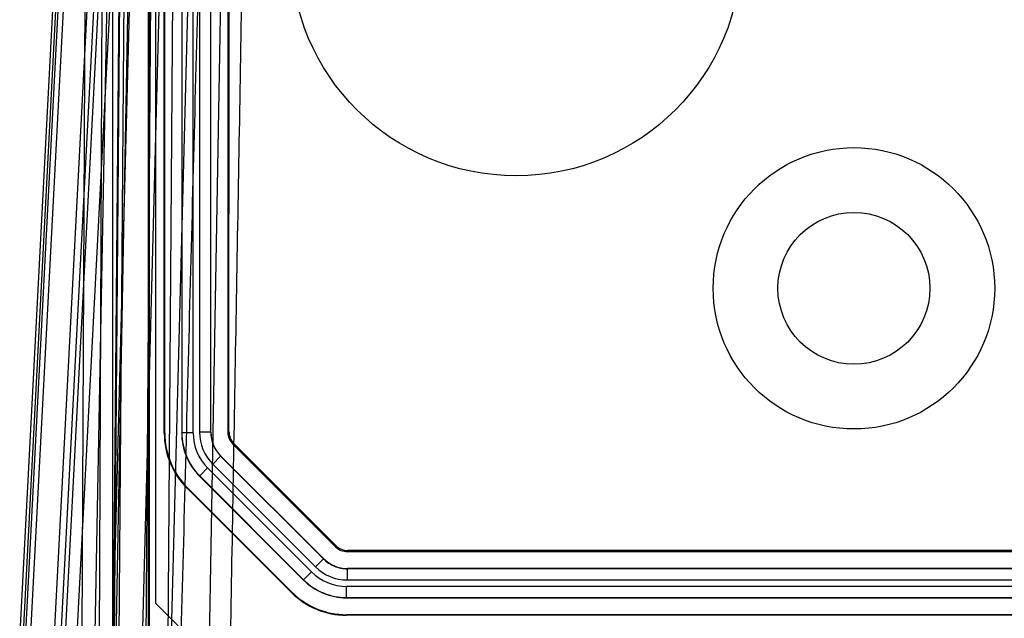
# Model space of a CAD drawing. Header units: millimetres. Extents: x 30 to 245, y 92 to 285.
# Tile 3 of 16: x 34 to 122, y 158 to 211. Entities that reach past the tile are written whole.
import ezdxf

# ---------------------------------------------------------------- set-up
doc = ezdxf.new("R2010")
doc.units = ezdxf.units.MM
doc.header["$LTSCALE"] = 24.676948
doc.layers.get('0').update_dxf_attribs({"linetype": 'CONTINUOUS'})

msp = doc.modelspace()

# ---------------------------------------------------------------- linework, layer by layer
at = {"color": 7, "linetype": 'Continuous'}
for p, q in [((42.512, 151.225), (42.512, 253.725)), ((46.312, 159.325), (46.312, 253.725)), ((39.292, 253.346), (34.227, 156.699)), ((39.585, 253.335), (34.521, 156.712)), ((39.792, 253.328), (34.729, 156.721)), ((35.228, 156.712), (40.292, 253.335)), ((39.789, 156.721), (40.21, 253.328)), ((42.699, 253.335), (40.91, 156.712)), ((42.525, 156.712), (45.055, 253.335)), ((42.565, 156.721), (43.409, 253.328)), ((43.408, 252.728), (42.627, 156.473)), ((43.808, 252.725), (43.025, 156.358)), ((50.202, 253.335), (47.672, 156.712)), ((45.623, 251.725), (45.623, 156.047)), ((42.228, 250.751), (37.012, 151.225)), ((44.511, 250.738), (42.669, 151.225)), ((45.722, 250.725), (45.712, 156.225)), ((42.603, 246.725), (37.598, 151.225)), ((51.012, 151.225), (52.618, 243.225)), ((46.05, 241.225), (45.386, 151.225)), ((47.997, 241.225), (47.356, 151.225)), ((47.064, 174.443), (47.064, 231.007)), ((47.112, 174.463), (47.112, 230.987)), ((48.612, 230.987), (48.612, 174.463)), ((48.63, 230.98), (48.63, 174.47)), ((49.63, 174.47), (49.63, 230.98)), ((50.194, 230.911), (50.194, 174.539)), ((51.194, 174.539), (51.194, 230.911)), ((51.212, 174.546), (51.212, 230.904)), ((52.712, 230.904), (52.712, 174.546)), ((52.814, 174.589), (52.823, 230.858)), ((45.012, 151.225), (46.832, 220.725)), ((38.014, 151.225), (41.557, 218.832)), ((41.557, 218.832), (41.262, 151.225)), ((42.512, 217.992), (39.013, 151.225)), ((47.112, 174.463), (47.064, 174.443)), ((48.612, 174.463), (48.63, 174.47)), ((49.63, 174.47), (48.63, 174.47)), ((51.194, 174.539), (50.194, 174.539)), ((51.194, 174.539), (51.212, 174.546)), ((52.814, 174.589), (52.712, 174.546)), ((53.253, 173.528), (53.151, 173.486)), ((53.151, 173.486), (62.273, 164.364)), ((62.314, 164.465), (53.253, 173.528)), ((51.366, 171.711), (52.073, 172.418)), ((52.073, 172.418), (52.091, 172.425)), ((61.205, 163.286), (52.073, 172.418)), ((52.091, 172.425), (61.212, 163.304)), ((60.498, 162.579), (51.366, 171.711)), ((50.193, 170.645), (50.211, 170.653)), ((50.193, 170.645), (59.432, 161.406)), ((50.211, 170.653), (50.918, 171.36)), ((59.44, 161.424), (50.211, 170.653)), ((50.918, 171.36), (60.147, 162.131)), ((49.133, 169.585), (49.085, 169.565)), ((58.352, 160.298), (49.085, 169.565)), ((49.133, 169.585), (58.372, 160.346)), ((62.314, 164.465), (62.273, 164.364)), ((63.375, 164.026), (63.333, 163.925)), ((63.333, 163.925), (211.291, 163.925)), ((211.249, 164.026), (63.375, 164.026)), ((61.205, 163.286), (60.498, 162.579)), ((61.205, 163.286), (61.212, 163.304)), ((60.147, 162.131), (59.44, 161.424)), ((63.326, 162.407), (63.333, 162.425)), ((63.326, 161.407), (63.326, 162.407)), ((211.298, 162.407), (63.326, 162.407)), ((211.291, 162.425), (63.333, 162.425)), ((59.432, 161.406), (59.44, 161.424)), ((63.326, 161.407), (211.298, 161.407)), ((58.372, 160.346), (58.352, 160.298)), ((63.257, 159.843), (63.257, 160.843)), ((211.366, 160.843), (63.257, 160.843)), ((46.312, 159.325), (48.312, 157.325)), ((63.25, 159.825), (63.257, 159.843)), ((63.25, 159.825), (211.374, 159.825)), ((63.257, 159.843), (211.366, 159.843)), ((63.25, 158.325), (63.23, 158.277)), ((211.394, 158.277), (63.23, 158.277)), ((211.374, 158.325), (63.25, 158.325))]:
    msp.add_line(p, q, dxfattribs=at)
for centre, radius in [((78.312, 217.325), 20), ((108.312, 187.325), 12.5), ((108.312, 187.325), 6.75)]:
    msp.add_circle(centre, radius, dxfattribs=at)
for centre, radius, start, end in [((54.029, 174.471), 5.399, 180.00117, 224.99883), ((54.028, 174.47), 4.398, 179.99284, 225.00714), ((54.194, 174.539), 3.999, 179.99993, 225.00007), ((63.257, 165.241), 4.398, 224.99283, 270.00713), ((63.326, 165.407), 3.999, 224.99993, 270.00007), ((63.258, 165.242), 5.399, 225.00117, 269.99883)]:
    msp.add_arc(centre, radius, start, end, dxfattribs=at)
for centre, major_axis, ratio, start_param, end_param in [((53.965, 174.444), (-6.376, -2.641), 0.999822, -0.392636, 0.392636), ((54.013, 174.464), (6.376, 2.641), 0.999822, 2.748957, 3.534229), ((54.013, 174.464), (4.99, 2.067), 0.999822, 2.748957, 3.534229), ((54.212, 174.547), (2.772, 1.148), 0.999822, 2.748957, 3.534229), ((54.212, 174.546), (-1.386, -0.574), 0.999822, -0.392636, 0.392636), ((54.314, 174.589), (1.172, 0.936), 0.999714, 2.467608, 3.25288), ((63.375, 165.526), (0.441, 1.434), 0.999663, -3.628485, -2.843213), ((63.333, 165.425), (-0.574, -1.386), 0.999822, -0.392636, 0.392636), ((63.333, 165.425), (1.148, 2.772), 0.999822, -3.534229, -2.748957), ((63.251, 165.226), (2.067, 4.99), 0.999822, 2.748957, 3.534229), ((63.231, 165.178), (-2.641, -6.376), 0.999822, -0.392636, 0.392636), ((63.251, 165.226), (2.641, 6.376), 0.999822, -3.534229, -2.748957)]:
    msp.add_ellipse(centre, major_axis=major_axis, ratio=ratio, start_param=start_param, end_param=end_param, dxfattribs=at)
for points, knots in [([(48.582, 156.702), (48.864, 167.44), (49.427, 188.915), (50.27, 221.128), (50.833, 242.605), (51.115, 253.343)], [0, 0, 0, 0, 0.333314, 0.666647, 1, 1, 1, 1]), ([(54.451, 243.225), (54.276, 233.28), (53.928, 213.391), (53.408, 183.558), (53.06, 163.669), (52.886, 153.725)], [0, 0, 0, 0, 0.33334, 0.666674, 1, 1, 1, 1]), ([(51.194, 174.539), (51.194, 174.343), (51.233, 173.95), (51.404, 173.383), (51.684, 172.862), (51.934, 172.556), (52.073, 172.418)], [0, 0, 0, 0, 0.249999, 0.5, 0.75, 1, 1, 1, 1]), ([(61.205, 163.286), (61.343, 163.147), (61.649, 162.897), (62.17, 162.618), (62.737, 162.446), (63.13, 162.407), (63.326, 162.407)], [0, 0, 0, 0, 0.249999, 0.5, 0.75, 1, 1, 1, 1])]:
    msp.add_open_spline(points, degree=3, knots=knots, dxfattribs=at)

doc.saveas('drawing.dxf')
